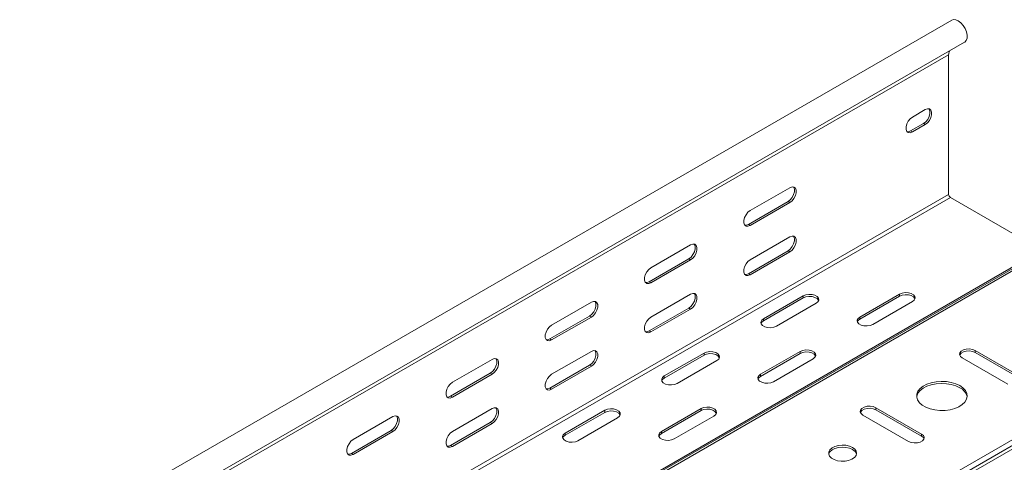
# Model space of a CAD drawing. Header units: millimetres. Extents: x 381 to 1444, y -914 to 659.
# Tile 3 of 9: x 477 to 827, y -538 to -380. Entities that reach past the tile are written whole.
import ezdxf

# ---------------------------------------------------------------- set-up
doc = ezdxf.new("R2010")
doc.units = ezdxf.units.MM

msp = doc.modelspace()

# ---------------------------------------------------------------- linework, layer by layer
at = {"color": 7, "linetype": 'Continuous', "lineweight": 15}
for p, q in [((808.57, -380.34), (477.64, -571.38)), ((482.19, -579.26), (813.12, -388.22)), ((476.54, -583.75), (807.47, -392.71)), ((807.47, -392.71), (807.47, -442.47)), ((799.16, -412.21), (794.56, -414.87)), ((793.92, -419.81), (798.52, -417.15)), ((798.52, -417.15), (799.16, -417.52)), ((793.92, -419.81), (794.56, -420.17)), ((794.56, -420.17), (799.16, -417.52)), ((750.9, -440.06), (736.75, -448.22)), ((476.54, -633.51), (807.47, -442.47)), ((477.18, -634.61), (808.1, -443.57)), ((736.12, -453.16), (750.26, -445)), ((736.75, -453.53), (750.9, -445.36)), ((750.26, -445), (750.9, -445.36)), ((808.1, -443.57), (840.63, -462.35)), ((736.12, -453.16), (736.75, -453.53)), ((750.9, -457.61), (736.75, -465.78)), ((509.71, -653.39), (840.63, -462.35)), ((510.5, -653.44), (841.42, -462.4)), ((510.5, -653.44), (841.38, -462.43)), ((511.7, -653.56), (842.62, -462.52)), ((715.54, -460.47), (701.4, -468.63)), ((736.12, -470.72), (750.26, -462.55)), ((736.75, -471.08), (750.9, -462.92)), ((750.26, -462.55), (750.9, -462.92)), ((700.76, -473.57), (714.91, -465.41)), ((701.4, -473.94), (715.54, -465.77)), ((714.91, -465.41), (715.54, -465.77)), ((736.12, -470.72), (736.75, -471.08)), ((700.76, -473.57), (701.4, -473.94)), ((715.54, -478.02), (701.4, -486.19)), ((741.53, -486.79), (755.68, -478.62)), ((741.53, -487.52), (755.68, -479.36)), ((755.68, -478.62), (755.68, -479.36)), ((775.83, -486.17), (789.97, -478.01)), ((775.83, -486.91), (789.97, -478.74)), ((789.97, -478.01), (789.97, -478.74)), ((680.19, -480.88), (666.04, -489.04)), ((700.76, -491.13), (714.91, -482.96)), ((701.4, -491.49), (715.54, -483.33)), ((714.91, -482.96), (715.54, -483.33)), ((760.27, -481.27), (746.13, -489.44)), ((794.57, -480.66), (780.42, -488.83)), ((665.41, -493.98), (679.55, -485.82)), ((666.04, -494.35), (680.19, -486.18)), ((679.55, -485.82), (680.19, -486.18)), ((741.53, -486.79), (741.53, -487.52)), ((775.83, -486.17), (775.83, -486.91)), ((563.85, -683.67), (894.78, -492.63)), ((565.05, -684.94), (895.98, -493.9)), ((565.09, -685.01), (896.02, -493.97)), ((665.41, -493.98), (666.04, -494.35)), ((700.76, -491.13), (701.4, -491.49)), ((565.84, -685.8), (896.77, -494.76)), ((644.83, -501.29), (630.69, -509.45)), ((680.19, -498.43), (666.04, -506.6)), ((706.18, -507.2), (720.32, -499.03)), ((706.18, -507.93), (720.32, -499.77)), ((720.32, -499.03), (720.32, -499.77)), ((740.47, -506.58), (754.62, -498.42)), ((740.47, -507.32), (754.62, -499.15)), ((759.21, -501.07), (745.07, -509.24)), ((754.62, -498.42), (754.62, -499.15)), ((828.57, -510.13), (812.31, -500.74)), ((816.91, -498.09), (833.17, -507.48)), ((816.91, -498.09), (816.91, -498.82)), ((816.91, -498.82), (833.17, -508.21)), ((665.41, -511.54), (679.55, -503.37)), ((666.04, -511.9), (680.19, -503.74)), ((679.55, -503.37), (680.19, -503.74)), ((724.92, -501.68), (710.77, -509.85)), ((630.05, -514.39), (644.19, -506.23)), ((630.69, -514.76), (644.83, -506.6)), ((644.19, -506.23), (644.83, -506.6)), ((706.18, -507.2), (706.18, -507.93)), ((740.47, -506.58), (740.47, -507.32)), ((665.41, -511.54), (666.04, -511.9)), ((630.05, -514.39), (630.69, -514.76)), ((644.83, -518.84), (630.69, -527.01)), ((705.12, -526.99), (719.26, -518.83)), ((719.26, -518.83), (719.26, -519.56)), ((781.55, -518.5), (797.81, -527.89)), ((781.55, -518.5), (781.55, -519.23)), ((609.48, -521.7), (595.33, -529.86)), ((670.82, -527.61), (684.97, -519.44)), ((670.82, -528.34), (684.97, -520.18)), ((689.56, -522.09), (675.42, -530.26)), ((684.97, -519.44), (684.97, -520.18)), ((705.12, -527.73), (719.26, -519.56)), ((723.86, -521.48), (709.71, -529.65)), ((793.22, -530.54), (776.95, -521.15)), ((781.55, -519.23), (797.81, -528.62)), ((630.05, -531.95), (644.19, -523.78)), ((630.69, -532.31), (644.83, -524.15)), ((644.19, -523.78), (644.83, -524.15)), ((594.7, -534.8), (608.84, -526.64)), ((595.33, -535.17), (609.48, -527.01)), ((608.84, -526.64), (609.48, -527.01)), ((670.82, -527.61), (670.82, -528.34)), ((705.12, -526.99), (705.12, -527.73)), ((797.81, -527.89), (797.81, -528.62)), ((630.05, -531.95), (630.69, -532.31)), ((594.7, -534.8), (595.33, -535.17))]:
    msp.add_line(p, q, dxfattribs=at)
at = {"color": 7, "linetype": 'Continuous', "lineweight": 15, "flags": 128}
for points in [[(813.12, -388.22), (813.22, -388.16), (813.74, -387.58), (814.01, -386.73), (814.04, -385.68), (813.8, -384.52), (813.32, -383.35), (812.64, -382.24), (811.82, -381.31), (810.91, -380.61), (810, -380.21), (809.16, -380.14), (808.57, -380.34)], [(798.52, -417.15), (799.31, -416.54), (800, -415.68), (800.51, -414.68), (800.78, -413.65), (800.78, -412.73), (800.51, -412.02), (800.43, -411.92)], [(799.16, -417.52), (799.94, -416.91), (800.63, -416.05), (801.15, -415.05), (801.42, -414.02), (801.42, -413.1), (801.15, -412.39), (800.63, -411.98), (799.94, -411.92), (799.16, -412.21)], [(794.56, -414.87), (793.77, -415.48), (793.08, -416.34), (792.57, -417.34), (792.3, -418.37), (792.3, -419.29), (792.57, -420), (793.08, -420.41), (793.77, -420.47), (794.56, -420.17)], [(792.65, -420.1), (793.14, -420.1), (793.92, -419.81)], [(750.26, -445), (751.05, -444.38), (751.74, -443.52), (752.25, -442.52), (752.52, -441.5), (752.52, -440.58), (752.25, -439.87), (752.17, -439.77)], [(750.9, -445.36), (751.68, -444.75), (752.37, -443.89), (752.89, -442.89), (753.16, -441.87), (753.16, -440.94), (752.89, -440.23), (752.37, -439.83), (751.68, -439.76), (750.9, -440.06)], [(736.75, -448.22), (735.97, -448.83), (735.28, -449.69), (734.76, -450.7), (734.49, -451.72), (734.49, -452.64), (734.76, -453.35), (735.28, -453.76), (735.97, -453.82), (736.75, -453.53)], [(734.84, -453.45), (735.33, -453.45), (736.12, -453.16)], [(750.26, -462.55), (751.05, -461.94), (751.74, -461.08), (752.25, -460.08), (752.52, -459.05), (752.52, -458.13), (752.25, -457.42), (752.17, -457.32)], [(750.9, -462.92), (751.68, -462.31), (752.37, -461.45), (752.89, -460.44), (753.16, -459.42), (753.16, -458.5), (752.89, -457.79), (752.37, -457.38), (751.68, -457.32), (750.9, -457.61)], [(714.91, -465.41), (715.69, -464.79), (716.38, -463.93), (716.9, -462.93), (717.17, -461.91), (717.17, -460.99), (716.9, -460.28), (716.82, -460.18)], [(715.54, -465.77), (716.33, -465.16), (717.02, -464.3), (717.53, -463.3), (717.8, -462.28), (717.8, -461.35), (717.53, -460.65), (717.02, -460.24), (716.33, -460.17), (715.54, -460.47)], [(736.75, -465.78), (735.97, -466.39), (735.28, -467.25), (734.76, -468.25), (734.49, -469.28), (734.49, -470.2), (734.76, -470.91), (735.28, -471.32), (735.97, -471.38), (736.75, -471.08)], [(701.4, -468.63), (700.61, -469.25), (699.92, -470.1), (699.41, -471.11), (699.14, -472.13), (699.14, -473.05), (699.41, -473.76), (699.92, -474.17), (700.61, -474.23), (701.4, -473.94)], [(734.84, -471.01), (735.33, -471.01), (736.12, -470.72)], [(699.49, -473.86), (699.98, -473.87), (700.76, -473.57)], [(714.91, -482.96), (715.69, -482.35), (716.38, -481.49), (716.9, -480.49), (717.17, -479.46), (717.17, -478.54), (716.9, -477.83), (716.82, -477.73)], [(715.54, -483.33), (716.33, -482.72), (717.02, -481.86), (717.53, -480.85), (717.8, -479.83), (717.8, -478.91), (717.53, -478.2), (717.02, -477.79), (716.33, -477.73), (715.54, -478.02)], [(755.68, -478.62), (756.6, -478.25), (757.69, -478.08), (758.82, -478.14), (759.84, -478.41), (760.64, -478.87), (761.11, -479.46), (761.21, -480.11), (760.92, -480.74), (760.27, -481.27)], [(755.68, -479.36), (756.6, -478.98), (757.69, -478.81), (758.82, -478.87), (759.84, -479.15), (760.64, -479.61), (761.11, -480.2), (761.16, -480.32)], [(789.97, -478.01), (790.9, -477.64), (791.99, -477.47), (793.11, -477.52), (794.13, -477.8), (794.93, -478.26), (795.41, -478.85), (795.51, -479.5), (795.21, -480.13), (794.57, -480.66)], [(789.97, -478.74), (790.9, -478.37), (791.99, -478.2), (793.11, -478.26), (794.13, -478.53), (794.93, -478.99), (795.41, -479.58), (795.46, -479.7)], [(679.55, -485.82), (680.34, -485.2), (681.03, -484.34), (681.54, -483.34), (681.81, -482.32), (681.81, -481.4), (681.54, -480.69), (681.46, -480.59)], [(680.19, -486.18), (680.97, -485.57), (681.66, -484.71), (682.18, -483.71), (682.45, -482.69), (682.45, -481.76), (682.18, -481.06), (681.66, -480.65), (680.97, -480.58), (680.19, -480.88)], [(701.4, -486.19), (700.61, -486.8), (699.92, -487.66), (699.41, -488.66), (699.14, -489.69), (699.14, -490.61), (699.41, -491.32), (699.92, -491.73), (700.61, -491.79), (701.4, -491.49)], [(746.13, -489.44), (745.21, -489.81), (744.12, -489.98), (742.99, -489.92), (741.97, -489.65), (741.17, -489.19), (740.69, -488.6), (740.59, -487.95), (740.89, -487.32), (741.53, -486.79)], [(740.64, -488.48), (740.89, -488.05), (741.53, -487.52)], [(780.42, -488.83), (779.5, -489.2), (778.41, -489.37), (777.29, -489.31), (776.26, -489.04), (775.46, -488.58), (774.99, -487.99), (774.89, -487.34), (775.18, -486.71), (775.83, -486.17)], [(774.94, -487.87), (775.18, -487.44), (775.83, -486.91)], [(666.04, -489.04), (665.26, -489.66), (664.57, -490.52), (664.05, -491.52), (663.78, -492.54), (663.78, -493.46), (664.05, -494.17), (664.57, -494.58), (665.26, -494.64), (666.04, -494.35)], [(664.13, -494.27), (664.62, -494.28), (665.41, -493.98)], [(699.49, -491.42), (699.98, -491.42), (700.76, -491.13)], [(754.62, -498.42), (755.54, -498.05), (756.63, -497.88), (757.75, -497.93), (758.78, -498.21), (759.58, -498.67), (760.05, -499.26), (760.15, -499.91), (759.86, -500.54), (759.21, -501.07)], [(812.31, -500.74), (811.66, -500.21), (811.37, -499.58), (811.47, -498.93), (811.94, -498.34), (812.74, -497.88), (813.77, -497.6), (814.89, -497.55), (815.98, -497.72), (816.91, -498.09)], [(644.19, -506.23), (644.98, -505.61), (645.67, -504.75), (646.18, -503.75), (646.46, -502.73), (646.46, -501.81), (646.18, -501.1), (646.11, -501)], [(644.83, -506.6), (645.62, -505.98), (646.31, -505.12), (646.82, -504.12), (647.09, -503.1), (647.09, -502.17), (646.82, -501.47), (646.31, -501.06), (645.62, -500.99), (644.83, -501.29)], [(679.55, -503.37), (680.34, -502.76), (681.03, -501.9), (681.54, -500.9), (681.81, -499.87), (681.81, -498.95), (681.54, -498.24), (681.46, -498.14)], [(680.19, -503.74), (680.97, -503.13), (681.66, -502.27), (682.18, -501.26), (682.45, -500.24), (682.45, -499.32), (682.18, -498.61), (681.66, -498.2), (680.97, -498.14), (680.19, -498.43)], [(720.32, -499.03), (721.25, -498.66), (722.34, -498.49), (723.46, -498.55), (724.48, -498.82), (725.28, -499.28), (725.76, -499.87), (725.86, -500.52), (725.56, -501.15), (724.92, -501.68)], [(720.32, -499.77), (721.25, -499.39), (722.34, -499.22), (723.46, -499.28), (724.48, -499.56), (725.28, -500.02), (725.76, -500.61), (725.81, -500.73)], [(754.62, -499.15), (755.54, -498.78), (756.63, -498.61), (757.75, -498.67), (758.78, -498.94), (759.58, -499.4), (760.05, -500), (760.1, -500.11)], [(811.42, -499.78), (811.47, -499.66), (811.94, -499.07), (812.74, -498.61), (813.77, -498.34), (814.89, -498.28), (815.98, -498.45), (816.91, -498.82)], [(666.04, -506.6), (665.26, -507.21), (664.57, -508.07), (664.05, -509.07), (663.78, -510.1), (663.78, -511.02), (664.05, -511.73), (664.57, -512.14), (665.26, -512.2), (666.04, -511.9)], [(710.77, -509.85), (709.85, -510.22), (708.76, -510.39), (707.64, -510.33), (706.61, -510.06), (705.81, -509.6), (705.34, -509.01), (705.24, -508.36), (705.53, -507.73), (706.18, -507.2)], [(705.29, -508.89), (705.53, -508.46), (706.18, -507.93)], [(745.07, -509.24), (744.14, -509.61), (743.05, -509.78), (741.93, -509.72), (740.91, -509.45), (740.11, -508.99), (739.63, -508.4), (739.53, -507.75), (739.83, -507.12), (740.47, -506.58)], [(739.58, -508.28), (739.83, -507.85), (740.47, -507.32)], [(630.69, -509.45), (629.9, -510.07), (629.21, -510.93), (628.7, -511.93), (628.43, -512.95), (628.43, -513.87), (628.7, -514.58), (629.21, -514.99), (629.9, -515.05), (630.69, -514.76)], [(664.13, -511.83), (664.62, -511.83), (665.41, -511.54)], [(796.08, -514.68), (796.13, -514.39), (796.55, -513.37), (797.31, -512.41), (798.38, -511.57), (799.73, -510.86), (801.3, -510.33), (803.03, -509.99), (804.83, -509.86), (806.65, -509.94), (808.4, -510.22), (810.01, -510.71), (811.43, -511.38)], [(811.43, -510.64), (812.58, -511.46), (813.42, -512.39), (813.92, -513.4), (814.06, -514.45), (813.83, -515.49), (813.24, -516.48), (812.32, -517.39), (811.09, -518.17), (809.63, -518.79), (807.97, -519.23), (806.2, -519.47), (804.38, -519.5), (802.59, -519.31), (800.89, -518.92), (799.37, -518.34), (798.09, -517.6), (797.08, -516.72), (796.41, -515.74), (796.09, -514.71), (796.13, -513.66), (796.55, -512.63), (797.31, -511.68), (798.38, -510.83), (799.73, -510.13), (801.3, -509.59), (803.03, -509.25), (804.83, -509.12), (806.65, -509.2), (808.4, -509.49), (810.01, -509.98), (811.43, -510.64)], [(628.78, -514.68), (629.27, -514.69), (630.05, -514.39)], [(644.19, -523.78), (644.98, -523.17), (645.67, -522.31), (646.18, -521.31), (646.46, -520.28), (646.46, -519.36), (646.18, -518.65), (646.11, -518.55)], [(644.83, -524.15), (645.62, -523.54), (646.31, -522.68), (646.82, -521.67), (647.09, -520.65), (647.09, -519.73), (646.82, -519.02), (646.31, -518.61), (645.62, -518.55), (644.83, -518.84)], [(684.97, -519.44), (685.89, -519.07), (686.98, -518.9), (688.1, -518.96), (689.13, -519.23), (689.93, -519.69), (690.4, -520.28), (690.5, -520.93), (690.21, -521.56), (689.56, -522.09)], [(719.26, -518.83), (720.18, -518.46), (721.27, -518.29), (722.4, -518.34), (723.42, -518.62), (724.22, -519.08), (724.7, -519.67), (724.8, -520.32), (724.5, -520.95), (723.86, -521.48)], [(719.26, -519.56), (720.18, -519.19), (721.27, -519.02), (722.4, -519.08), (723.42, -519.35), (724.22, -519.81), (724.7, -520.41), (724.75, -520.52)], [(776.95, -521.15), (776.31, -520.62), (776.01, -519.99), (776.11, -519.34), (776.59, -518.75), (777.39, -518.29), (778.41, -518.01), (779.54, -517.96), (780.63, -518.13), (781.55, -518.5)], [(776.06, -520.19), (776.11, -520.08), (776.59, -519.48), (777.39, -519.02), (778.41, -518.75), (779.54, -518.69), (780.63, -518.86), (781.55, -519.23)], [(608.84, -526.64), (609.63, -526.02), (610.32, -525.16), (610.83, -524.16), (611.1, -523.14), (611.1, -522.22), (610.83, -521.51), (610.75, -521.41)], [(609.48, -527.01), (610.26, -526.39), (610.95, -525.53), (611.47, -524.53), (611.74, -523.51), (611.74, -522.58), (611.47, -521.88), (610.95, -521.47), (610.26, -521.4), (609.48, -521.7)], [(684.97, -520.18), (685.89, -519.8), (686.98, -519.63), (688.1, -519.69), (689.13, -519.97), (689.93, -520.43), (690.4, -521.02), (690.45, -521.14)], [(630.69, -527.01), (629.9, -527.62), (629.21, -528.48), (628.7, -529.48), (628.43, -530.51), (628.43, -531.43), (628.7, -532.14), (629.21, -532.55), (629.9, -532.61), (630.69, -532.31)], [(675.42, -530.26), (674.49, -530.63), (673.4, -530.8), (672.28, -530.74), (671.26, -530.47), (670.46, -530.01), (669.98, -529.42), (669.88, -528.77), (670.18, -528.14), (670.82, -527.61)], [(669.93, -529.3), (670.18, -528.87), (670.82, -528.34)], [(709.71, -529.65), (708.79, -530.02), (707.7, -530.19), (706.57, -530.13), (705.55, -529.86), (704.75, -529.4), (704.28, -528.81), (704.18, -528.16), (704.47, -527.53), (705.12, -526.99)], [(704.23, -528.69), (704.47, -528.26), (705.12, -527.73)], [(797.81, -527.89), (798.46, -528.42), (798.75, -529.05), (798.65, -529.7), (798.18, -530.29), (797.38, -530.75), (796.36, -531.03), (795.23, -531.08), (794.14, -530.91), (793.22, -530.54)], [(797.81, -528.62), (798.46, -529.16), (798.7, -529.58)], [(595.33, -529.86), (594.55, -530.48), (593.86, -531.34), (593.34, -532.34), (593.07, -533.36), (593.07, -534.28), (593.34, -534.99), (593.86, -535.4), (594.55, -535.46), (595.33, -535.17)], [(628.78, -532.24), (629.27, -532.24), (630.05, -531.95)], [(773.24, -532.68), (774.06, -533.31), (774.56, -534.04), (774.7, -534.82), (774.47, -535.6), (773.89, -536.31), (772.99, -536.9), (771.85, -537.33), (770.56, -537.57), (769.19, -537.6), (767.87, -537.41), (766.68, -537.03), (765.72, -536.47), (765.05, -535.78), (764.73, -535.02), (764.78, -534.23), (765.19, -533.49), (765.94, -532.83), (766.96, -532.31), (768.19, -531.97), (769.54, -531.84), (770.89, -531.92), (772.16, -532.21), (773.24, -532.68)], [(764.75, -535.09), (764.78, -534.97), (765.19, -534.22), (765.94, -533.56), (766.96, -533.05), (768.19, -532.71), (769.54, -532.58), (770.89, -532.66), (772.16, -532.94), (773.24, -533.42)], [(593.42, -535.09), (593.91, -535.1), (594.7, -534.8)]]:
    msp.add_lwpolyline(points, dxfattribs=at)
at = {"color": 7, "linetype": 'Continuous', "lineweight": 15}
for centre, radius, start, end in [((811.02, -392.64), 3.55, 158.5536, 181.1203), ((808.85, -442.41), 1.38, 182.6061, 237.3939), ((809.48, -515.6), 4.65, 11.3877, 65.2608), ((772.12, -535.82), 2.65, 15.8575, 64.9213)]:
    msp.add_arc(centre, radius, start, end, dxfattribs=at)

doc.saveas('drawing.dxf')
